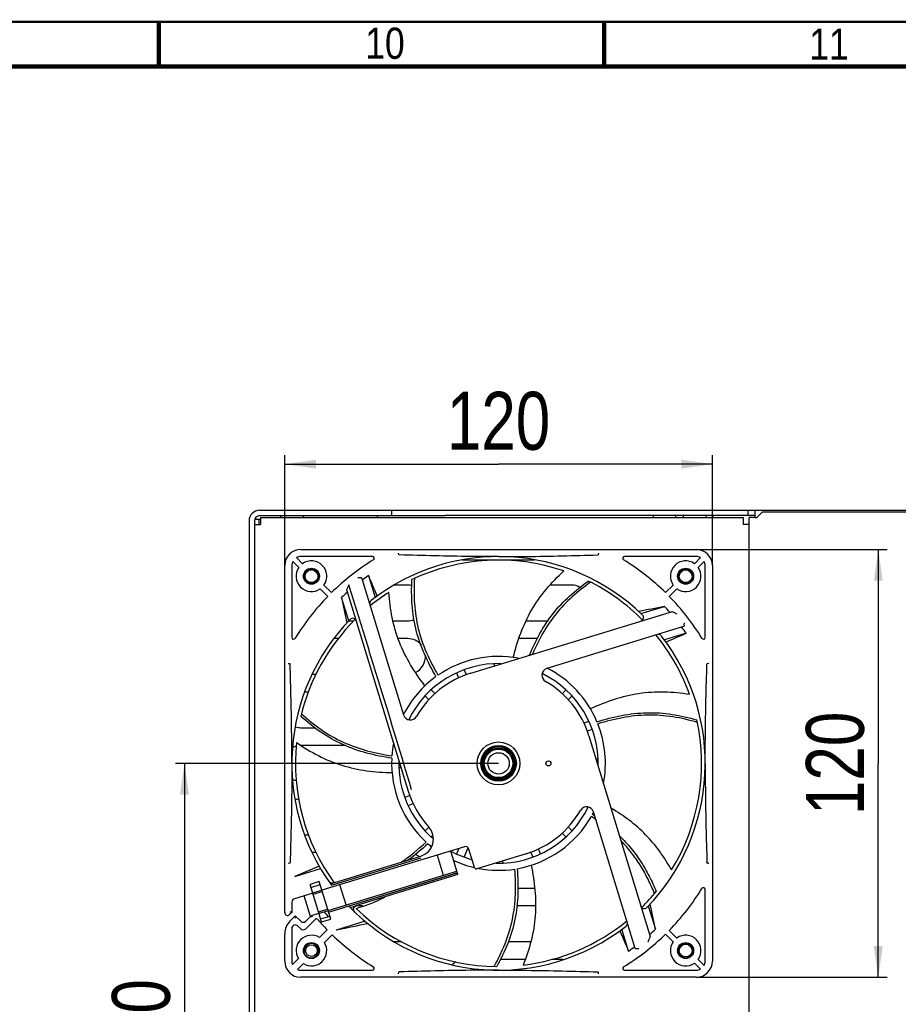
# Model space of a CAD drawing. Header units: millimetres. Extents: x -1 to 598, y -1 to 421.
# Tile 22 of 23: x 433 to 532, y 305 to 415. Entities that reach past the tile are written whole.
import ezdxf

# ---------------------------------------------------------------- set-up
doc = ezdxf.new("R2010")
doc.units = ezdxf.units.MM
doc.header["$LTSCALE"] = 32.67
doc.layers.get('0').update_dxf_attribs({"linetype": 'CONTINUOUS'})
for name, color, linetype in [('02___PRT_ALL_AXES', 7, 'CONTINUOUS'), ('CHAMFERS', 7, 'CONTINUOUS'), ('ROUNDS', 7, 'CONTINUOUS'), ('SOLIDS', 7, 'CONTINUOUS')]:
    doc.layers.add(name, color=color, linetype=linetype)
doc.styles.get("Standard").update_dxf_attribs({"font": 'txt', "width": 0.8})
doc.styles.add('TEXTSTYLE_2', font='txt', dxfattribs={"width": 0.85})
doc.dimstyles.new('DIMSTYLE_2', dxfattribs={"dimtxt": 6.5, "dimasz": 3.5, "dimexe": 1, "dimexo": 0, "dimgap": 1.625, "dimtad": 1, "dimdec": 0, "dimlfac": 2.5, "dimdsep": 46, "dimtxsty": 'STANDARD', "dimblk": '_FILLED', "dimblk1": '_FILLED', "dimblk2": '_FILLED', "dimcen": 0.09, "dimclrt": 5, "dimadec": 0, "dimazin": 0, "dimtp": 0.3, "dimtm": 0.3, "dimtfac": 1, "dimtdec": 0, "dimtofl": 0, "dimtmove": 0, "dimatfit": 3, "dimldrblk": '_FILLED', "dimfxl": 1, "dimtolj": 1, "dimarcsym": 0})
doc.dimstyles.new('DIMSTYLE_3', dxfattribs={"dimtxt": 6.5, "dimasz": 3.5, "dimexe": 1, "dimexo": 0, "dimgap": 1.625, "dimtad": 1, "dimlfac": 2.5, "dimdsep": 46, "dimtxsty": 'STANDARD', "dimblk": '_FILLED', "dimblk1": '_FILLED', "dimblk2": '_FILLED', "dimcen": 0.09, "dimclrt": 5, "dimadec": 0, "dimazin": 0, "dimtp": 0.3, "dimtm": 0.3, "dimtfac": 1, "dimtofl": 0, "dimtmove": 0, "dimatfit": 3, "dimldrblk": '_FILLED', "dimfxl": 1, "dimtolj": 1, "dimarcsym": 0})
doc.dimstyles.new('DIMSTYLE_4', dxfattribs={"dimtxt": 6.5, "dimasz": 3.5, "dimexe": 1, "dimexo": 0, "dimgap": 1.625, "dimtad": 1, "dimlfac": 2.5, "dimdsep": 46, "dimtxsty": 'STANDARD', "dimblk": '_FILLED', "dimblk1": '_FILLED', "dimblk2": '_FILLED', "dimcen": 0.09, "dimclrt": 5, "dimadec": 0, "dimazin": 0, "dimtp": 0.5, "dimtm": 0.5, "dimtfac": 1, "dimtofl": 0, "dimtmove": 0, "dimatfit": 3, "dimldrblk": '_FILLED', "dimfxl": 1, "dimtolj": 1, "dimarcsym": 0})

# ---------------------------------------------------------------- blocks, each defined once
blk = doc.blocks.new('_FILLED')
at = {"color": 0, "linetype": 'BYBLOCK'}
blk.add_solid([(0, 0), (-1, 0.143), (-1, -0.143)], dxfattribs=at)
blk = doc.blocks.new('*D1')
at = {"color": 2, "linetype": 'CONTINUOUS'}
for p, q in [((462.64, 354.01), (462.64, 366.38)), ((510.64, 354.01), (510.64, 366.38)), ((462.64, 365.38), (486.64, 365.38)), ((510.64, 365.38), (486.64, 365.38))]:
    blk.add_line(p, q, dxfattribs=at)
at = {"color": 2, "linetype": 'CONTINUOUS', "xscale": 3.5, "yscale": 3.5, "zscale": 3.5, "rotation": 180}
blk.add_blockref('_FILLED', (462.64, 365.38), dxfattribs=at)
at = {"color": 2, "linetype": 'CONTINUOUS', "xscale": 3.5, "yscale": 3.5, "zscale": 3.5}
blk.add_blockref('_FILLED', (510.64, 365.38), dxfattribs=at)
at = {"color": 5, "linetype": 'CONTINUOUS', "insert": (486.64, 373.5), "char_height": 6.5, "width": 15.6, "attachment_point": 2, "line_spacing_factor": 0.9}
blk.add_mtext('120', dxfattribs=at)
blk = doc.blocks.new('*D4')
at = {"color": 2, "linetype": 'CONTINUOUS'}
for p, q in [((486.64, 331.81), (450.38, 331.81)), ((451.38, 331.81), (451.38, 301.81)), ((451.38, 271.81), (451.38, 301.81)), ((486.64, 271.81), (450.38, 271.81))]:
    blk.add_line(p, q, dxfattribs=at)
at = {"color": 2, "linetype": 'CONTINUOUS', "xscale": 3.5, "yscale": 3.5, "zscale": 3.5}
for p, rotation in [((451.38, 331.81), 90), ((451.38, 271.81), 270)]:
    blk.add_blockref('_FILLED', p, dxfattribs=dict(at, rotation=rotation))
at = {"color": 5, "linetype": 'CONTINUOUS', "insert": (443.25, 301.81), "char_height": 6.5, "width": 15.6, "attachment_point": 2, "rotation": 90, "line_spacing_factor": 0.9}
blk.add_mtext('150', dxfattribs=at)
blk = doc.blocks.new('*D5')
at = {"color": 2, "linetype": 'CONTINUOUS'}
for p, q in [((508.84, 355.81), (530.26, 355.81)), ((529.26, 355.81), (529.26, 331.81)), ((529.26, 307.81), (529.26, 331.81)), ((508.84, 307.81), (530.26, 307.81))]:
    blk.add_line(p, q, dxfattribs=at)
at = {"color": 2, "linetype": 'CONTINUOUS', "xscale": 3.5, "yscale": 3.5, "zscale": 3.5}
for p, rotation in [((529.26, 355.81), 90), ((529.26, 307.81), 270)]:
    blk.add_blockref('_FILLED', p, dxfattribs=dict(at, rotation=rotation))
at = {"color": 5, "linetype": 'CONTINUOUS', "insert": (521.14, 331.81), "char_height": 6.5, "width": 15.6, "attachment_point": 2, "rotation": 90, "line_spacing_factor": 0.9}
blk.add_mtext('120', dxfattribs=at)

msp = doc.modelspace()

# ---------------------------------------------------------------- linework, layer by layer
at = {"color": 7, "linetype": 'CONTINUOUS'}
for p, q in [((480.6371, 360.2127), (547.6771, 360.2127)), ((514.6371, 360.2127), (514.6371, 359.6127)), ((515.4371, 359.4127), (515.4371, 360.2127)), ((459.2773, 359.2145), (459.9171, 359.2145)), ((459.7171, 359.2145), (459.7171, 358.6127)), ((458.6371, 359.0127), (458.6371, 244.6127)), ((476.4371, 351.8145), (474.944, 351.8145)), ((494.8371, 351.8145), (492.411, 351.8145)), ((469.8275, 347.8145), (470.3971, 347.8145)), ((474.8147, 347.8145), (476.4371, 347.8145)), ((489.7433, 347.8145), (492.2008, 347.8145)), ((468.6453, 345.8145), (468.1765, 345.8145)), ((476.4371, 345.8145), (475.3985, 345.8145)), ((490.9929, 345.8145), (488.9266, 345.8145)), ((465.752, 341.8145), (466.1505, 341.8145)), ((465.2899, 339.8145), (464.8874, 339.8145)), ((464.4371, 335.8145), (466.0129, 335.8145)), ((469.4922, 333.8145), (464.4371, 333.8145)), ((464.9019, 323.8145), (465.2868, 323.8145)), ((466.1486, 321.8145), (465.7554, 321.8145)), ((488.8131, 317.8145), (490.6974, 317.8145)), ((471.425, 315.8145), (470.6083, 315.8145)), ((490.7924, 315.8145), (488.6877, 315.8145)), ((474.928, 311.8145), (475.6889, 311.8145)), ((487.7132, 311.8145), (490.2503, 311.8145)), ((489.6167, 309.8145), (486.8327, 309.8145)), ((493.8629, 309.8145), (492.6265, 309.8145))]:
    msp.add_line(p, q, dxfattribs=at)
at = {"color": 3, "linetype": 'CONTINUOUS'}
for p, q in [((459.9171, 359.4127), (459.9171, 358.6127)), ((459.9171, 359.4127), (514.0771, 359.4127)), ((462.1771, 359.6127), (462.1771, 359.4127)), ((464.6971, 359.6127), (464.6971, 359.4127)), ((473.0371, 359.4127), (473.0371, 359.6127)), ((515.4371, 359.6127), (480.6371, 359.6127)), ((510.6971, 359.6127), (510.6971, 359.4127)), ((514.0771, 359.4127), (514.0771, 358.6127)), ((514.7571, 244.2127), (514.7571, 359.4127)), ((515.4371, 359.4127), (514.7571, 359.4127)), ((459.2371, 359.0127), (459.2371, 244.6127)), ((459.2371, 358.6127), (459.9171, 358.6127)), ((514.7571, 358.6127), (514.0771, 358.6127))]:
    msp.add_line(p, q, dxfattribs=at)
at = {"color": 2, "linetype": 'CONTINUOUS', "const_width": 0.25}
msp.add_lwpolyline([(590.5, 415), (6.5, 415)], dxfattribs=at)
at = {"color": 7, "linetype": 'CONTINUOUS', "const_width": 0.5}
for points in [[(448.5, 415), (448.5, 410)], [(498.5, 415), (498.5, 410)], [(585.5, 410), (11.5, 410)]]:
    msp.add_lwpolyline(points, dxfattribs=at)
at = {"color": 3, "linetype": 'CONTINUOUS'}
for centre, radius in [((465.6371, 352.8127), 0.84), ((465.6371, 352.8127), 0.72), ((507.6371, 352.8127), 0.84), ((507.6371, 352.8127), 0.72), ((465.6371, 310.8127), 0.86), ((507.6371, 310.8127), 0.84), ((507.6371, 310.8127), 0.72), ((465.6371, 310.8127), 0.66)]:
    msp.add_circle(centre, radius, dxfattribs=at)
at = {"color": 6, "linetype": 'CONTINUOUS'}
for radius in [2.4, 2, 1.88, 1.84, 1.72, 1.7, 1.6, 1.2]:
    msp.add_circle((486.6371, 331.8127), radius, dxfattribs=at)
at = {"color": 7, "linetype": 'CONTINUOUS'}
msp.add_circle((492.2371, 331.8127), 0.28, dxfattribs=at)
for centre, radius, start, end in [((459.8371, 359.0127), 1.2, 90, 180), ((476.4371, 349.8145), 2, 75.836505, 90), ((494.8371, 349.8145), 2, 61.308724, 90), ((476.4371, 349.8145), 2, 270, 290.800177), ((476.4371, 343.8145), 2, 39.54825, 90), ((476.4371, 343.8145), 2, 296.411084, 3.822707), ((464.4371, 337.8145), 2, 252.723023, 270), ((464.4371, 331.8145), 2, 105.278348, 116.824764), ((464.4371, 331.8145), 2, 243.333622, 254.726325), ((464.4371, 325.8145), 2, 97.089543, 107.250386), ((476.4371, 319.8145), 2, 50, 64.246557), ((482.8371, 307.8145), 2, 119.87089, 133.692026)]:
    msp.add_arc(centre, radius, start, end, dxfattribs=at)
at = {"color": 3, "linetype": 'CONTINUOUS'}
msp.add_arc((459.8371, 359.0127), 0.6, 90, 180, dxfattribs=at)
at = {"color": 2, "linetype": 'CONTINUOUS'}
for centre in [(465.6371, 352.8127), (507.6371, 352.8127), (465.6371, 310.8127), (507.6371, 310.8127)]:
    msp.add_arc(centre, 0.8, 255, 195, dxfattribs=at)
at = {"layer": '02___PRT_ALL_AXES', "color": 3, "linetype": 'CONTINUOUS'}
for p, q in [((503.9771, 359.6127), (503.9771, 359.4127)), ((506.4971, 359.6127), (506.4971, 359.4127)), ((507.3771, 359.6127), (507.3771, 359.4127)), ((509.8971, 359.6127), (509.8971, 359.4127))]:
    msp.add_line(p, q, dxfattribs=at)
at = {"layer": 'CHAMFERS', "color": 3, "linetype": 'CONTINUOUS'}
for p, q in [((515.4371, 359.4127), (515.6371, 359.4127)), ((516.2371, 360.0127), (515.6371, 359.4127)), ((547.3571, 360.0127), (516.2371, 360.0127))]:
    msp.add_line(p, q, dxfattribs=at)
at = {"layer": 'ROUNDS', "color": 7, "linetype": 'CONTINUOUS'}
for p, q in [((459.8371, 360.2127), (480.6371, 360.2127)), ((474.6371, 360.2127), (474.6371, 359.6127))]:
    msp.add_line(p, q, dxfattribs=at)
at = {"layer": 'ROUNDS', "color": 3, "linetype": 'CONTINUOUS'}
for p, q in [((459.8371, 359.6127), (480.6371, 359.6127)), ((490.6846, 354.6127), (482.5911, 354.6127))]:
    msp.add_line(p, q, dxfattribs=at)
at = {"layer": 'SOLIDS', "color": 7, "linetype": 'CONTINUOUS'}
for p, q in [((464.4371, 355.8127), (508.8371, 355.8127)), ((463.9691, 354.8964), (464.6466, 354.2189)), ((472.4949, 355.0127), (464.4371, 355.0127)), ((475.4536, 355.2249), (475.4128, 355.4062)), ((508.8371, 355.0127), (500.7792, 355.0127)), ((508.6275, 354.2189), (509.305, 354.8964)), ((462.6371, 315.0719), (462.6371, 354.0127)), ((463.4371, 354.0127), (463.4371, 345.9548)), ((464.2308, 353.8031), (463.5533, 354.4806)), ((509.7208, 354.4806), (509.0433, 353.8031)), ((509.8371, 345.9548), (509.8371, 354.0127)), ((510.6371, 354.0127), (510.6371, 309.6127)), ((471.2969, 352.5734), (475.9821, 337.2489)), ((472.0409, 352.8763), (472.7897, 350.4269)), ((467.4798, 350.5541), (466.6275, 351.4065)), ((467.0433, 351.8222), (467.8956, 350.9699)), ((505.3785, 350.9699), (506.2308, 351.8222)), ((506.6466, 351.4065), (505.7943, 350.5541)), ((469.8275, 347.8027), (469.0248, 350.4282)), ((469.6188, 351.2216), (476.5002, 328.7135)), ((502.6271, 348.6222), (505.2525, 349.4249)), ((483.5379, 341.9495), (506.046, 348.8309)), ((507.3978, 347.1528), (492.0732, 342.4676)), ((507.7007, 346.4089), (505.2513, 345.66)), ((486.1571, 343.0024), (486.1571, 342.7503)), ((510.2306, 343.037), (510.0493, 342.9962)), ((481.9115, 341.9669), (482.144, 341.4056)), ((483.0385, 341.7546), (482.7984, 342.3343)), ((478.3853, 339.3856), (478.8311, 338.9398)), ((479.4935, 339.6351), (479.0641, 340.0644)), ((494.21, 340.0644), (493.7642, 339.6186)), ((494.4594, 338.9562), (494.8888, 339.3856)), ((496.7913, 336.5383), (496.2299, 336.3057)), ((496.579, 335.4112), (497.1587, 335.6513)), ((496.7739, 334.9118), (503.6553, 312.4037)), ((497.8268, 332.2927), (497.5746, 332.2927)), ((475.4473, 331.3327), (475.6995, 331.3327)), ((476.6933, 328.2134), (476.1154, 327.974)), ((476.4828, 327.0871), (477.0392, 327.3175)), ((501.9772, 311.0519), (497.292, 326.3765)), ((478.8102, 324.6646), (478.3853, 324.2398)), ((479.0641, 323.5609), (479.271, 323.7678)), ((493.7806, 323.9903), (494.21, 323.5609)), ((494.8888, 324.2398), (494.443, 324.6856)), ((482.8031, 322.4632), (466.8136, 317.5747)), ((479.7429, 321.5276), (480.4329, 319.2707)), ((482.0858, 319.3369), (481.273, 321.9954)), ((482.1639, 322.2678), (481.9115, 321.6584)), ((482.7984, 321.291), (483.2287, 322.3298)), ((483.9399, 320.1129), (483.3025, 322.1976)), ((489.7362, 321.6758), (484.1896, 319.9801)), ((490.2356, 321.8707), (490.4757, 321.291)), ((491.3626, 321.6584), (491.1301, 322.2198)), ((463.2249, 320.6292), (463.0436, 320.5884)), ((467.7732, 318.3073), (477.9138, 321.4076)), ((467.897, 318.136), (477.9712, 321.209)), ((487.1171, 320.623), (487.1171, 320.8751)), ((463.7904, 319.1372), (466.6608, 320.0148)), ((466.4986, 320.294), (463.9646, 319.1968)), ((467.5036, 315.3179), (481.963, 319.7385)), ((467.5621, 315.1266), (482.0239, 319.5402)), ((482.0239, 319.5402), (469.8455, 315.8038)), ((482.0858, 319.3369), (470.6804, 315.8499)), ((466.5154, 318.5502), (465.4826, 318.2344)), ((466.769, 314.0267), (465.4826, 318.2344)), ((465.5879, 317.8901), (466.6207, 318.2059)), ((467.8019, 314.3424), (466.5154, 318.5502)), ((469.531, 315.9377), (468.841, 318.1946)), ((465.7808, 317.259), (463.7201, 316.629)), ((465.775, 317.2781), (466.8078, 317.5939)), ((465.8218, 317.1251), (466.8546, 317.4409)), ((509.8371, 309.6127), (509.8371, 317.6705)), ((463.4371, 316.2464), (463.4371, 315.0993)), ((465.5356, 314.6409), (464.8245, 316.9666)), ((463.4371, 315.0993), (463.1833, 314.8456)), ((463.2371, 315.1822), (463.4371, 315.0993)), ((465.5145, 314.7097), (466.4708, 315.0021)), ((467.4627, 315.4517), (466.4299, 315.136)), ((466.4767, 314.983), (467.5095, 315.2987)), ((470.0011, 315.6422), (470.6804, 315.8499)), ((503.4466, 315.8227), (504.2493, 313.1972)), ((463.2228, 314.1214), (463.8189, 314.7175)), ((463.8189, 314.7175), (464.4327, 314.1037)), ((463.8189, 314.7175), (463.8189, 314.4346)), ((464.9983, 314.1037), (465.6439, 314.7493)), ((466.0559, 314.3127), (464.9983, 313.2552)), ((465.7501, 314.5726), (465.6439, 314.7493)), ((466.6638, 314.3709), (467.6966, 314.6867)), ((466.769, 314.0267), (467.8019, 314.3424)), ((471.6538, 314.0999), (468.3984, 313.1047)), ((462.6371, 309.6127), (462.6371, 312.7072)), ((463.4371, 313.2851), (463.4371, 309.6127)), ((464.4327, 313.2552), (464.1199, 313.5679)), ((466.5371, 312.2784), (467.4059, 313.1472)), ((501.2333, 310.749), (500.4844, 313.1984)), ((506.2308, 311.8031), (505.3785, 312.6555)), ((505.7943, 313.0712), (506.6466, 312.2189)), ((467.9715, 312.5815), (467.1028, 311.7127)), ((463.5061, 309.2474), (464.1713, 309.9126)), ((464.737, 309.347), (464.0718, 308.6818)), ((509.305, 308.7289), (508.6275, 309.4065)), ((509.0433, 309.8222), (509.7208, 309.1447)), ((464.4371, 308.6127), (472.4949, 308.6127)), ((500.7792, 308.6127), (508.8371, 308.6127)), ((508.8371, 307.8127), (464.4371, 307.8127))]:
    msp.add_line(p, q, dxfattribs=at)
for centre in [(465.6371, 352.8127), (507.6371, 352.8127), (465.6371, 310.8127), (507.6371, 310.8127)]:
    msp.add_circle(centre, 0.9, dxfattribs=at)
for centre, radius, start, end in [((464.4371, 354.0127), 1.8, 90, 180), ((508.8371, 354.0127), 1.8, 0, 90), ((464.4371, 354.0127), 1, 90, 117.902417), ((486.6371, 331.8127), 26.8, 121.586338, 134.371444), ((486.6371, 331.8127), 23.2, 45.84594, 128.078649), ((472.4949, 354.8127), 0.2, 301.586338, 90), ((486.6371, 331.8127), 22.8, 71.254673, 115.215483), ((500.7792, 354.8127), 0.2, 90, 238.413662), ((486.6371, 331.8127), 26.8, 45.628556, 58.413662), ((508.8371, 354.0127), 1, 62.097583, 90), ((464.4371, 354.0127), 1, 152.097583, 180), ((465.6371, 352.8127), 1.72, 144.841909, 305.158091), ((465.6371, 352.8127), 1.72, 324.841909, 125.158091), ((507.6371, 352.8127), 1.72, 54.841909, 215.158091), ((507.6371, 352.8127), 1.72, 234.841909, 35.158091), ((508.8371, 354.0127), 1, 0, 27.902417), ((486.6371, 331.8127), 25.6267, 124.720293, 126.608294), ((486.6371, 331.8127), 22.8, 44.842541, 63.786912), ((486.6371, 331.8127), 26.8, 135.628556, 148.413662), ((486.6371, 331.8127), 25.6267, 131.433173, 133.413705), ((1215.3692, 502.6106), 761.7016, 191.5248402, 191.7440601), ((486.6371, 331.8127), 25.7113, 131.246171, 131.351231), ((486.6371, 331.8127), 22.8, 122.683243, 129.15296), ((486.6371, 331.8127), 26.8, 31.586338, 44.371444), ((472.5753, 349.76), 0.4, 128.078649, 179.726864), ((657.4451, -396.9692), 761.7524, 101.5248429, 101.744048), ((486.6371, 331.8127), 25.6267, 41.433173, 43.413705), ((486.6371, 331.8127), 23.2, 135.84594, 216.122333), ((486.6371, 331.8127), 22.8, 134.851827, 166.644055), ((470.2788, 347.6949), 0.4, 17, 135.84594), ((502.5193, 348.171), 0.4, 287, 45.84594), ((486.6371, 331.8127), 25.6267, 34.720293, 36.608294), ((463.6371, 345.9548), 0.2, 180, 328.413662), ((486.6371, 331.8127), 23.2, 315.84594, 38.078649), ((486.6371, 331.8127), 22.8, 19.826371, 39.14622), ((504.5844, 345.8744), 0.4, 38.078649, 89.726864), ((509.6371, 345.9548), 0.2, 211.586338, 360), ((486.6371, 331.8127), 12, 79.335231, 124.528499), ((486.6371, 331.8127), 11.2, 88.691123, 154.023494), ((492.3071, 341.7026), 0.8, 107, 240.173551), ((486.6371, 331.8127), 12, 22.951945, 62.888448), ((486.6371, 331.8127), 12, 125.809088, 152.894838), ((486.6371, 331.8127), 10.6, 107, 150.173551), ((486.6371, 331.8127), 11.2, 358.459806, 64.03143), ((486.6371, 331.8127), 10.6, 17, 60.173551), ((476.7471, 337.4827), 0.8, 197, 330.173551), ((486.6371, 331.8127), 12, 349.256515, 21.671356), ((486.6371, 331.8127), 22.8, 328.397529, 12.35834), ((486.6371, 331.8127), 22.8, 174.112085, 215.942484), ((486.6371, 331.8127), 12, 169.225594, 175.95707), ((486.6371, 331.8127), 12, 177.23766, 227.385642), ((486.6371, 331.8127), 11.2, 178.459796, 229.157177), ((486.6371, 331.8127), 10.6, 196.999996, 222.376928), ((486.6371, 331.8127), 11.2, 268.691125, 334.023494), ((486.6371, 331.8127), 10.6, 287, 330.173551), ((496.527, 326.1426), 0.8, 17, 150.173551), ((486.6371, 331.8127), 12, 331.523374, 332.855711), ((477.2519, 297.1433), 35.147, 54.938395, 55.448849), ((486.6371, 331.8127), 12, 280.094803, 330.242784), ((478.8748, 299.4358), 32.0714, 54.323988, 55.468723), ((477.3291, 323.3202), 2, 287, 42.376965), ((486.6371, 331.8127), 12, 228.666231, 231.237326), ((486.6371, 331.8127), 11.2, 241.479318, 254.547114), ((482.92, 322.0807), 0.4, 17, 107), ((486.6371, 331.8127), 12, 245.176566, 257.015571), ((484.1312, 320.1714), 0.2, 197, 287), ((486.6371, 331.8127), 12, 259.304475, 278.814213), ((486.6371, 331.8127), 22.8, 314.84894, 320.929769), ((486.6371, 331.8127), 26.8, 315.628556, 328.413662), ((509.6371, 317.6705), 0.2, 0, 148.413662), ((463.8371, 316.2464), 0.4, 107, 180), ((-242.1448, 161.0046), 761.7524, 11.5248429, 11.744048), ((462.9571, 315.0719), 0.32, 180, 315.000007), ((486.6371, 331.8127), 25.7113, 220.375076, 221.95013), ((486.6371, 331.8127), 23.2, 223.633119, 308.078649), ((486.6371, 331.8127), 22.8, 225.540382, 269.503831), ((502.9954, 315.9304), 0.4, 197, 315.84594), ((464.6371, 312.7072), 2, 135, 180), ((464.7155, 314.3866), 0.4, 225, 315), ((466.1973, 314.1713), 0.2, 40.797205, 135), ((486.6371, 331.8127), 26.8, 220.797205, 224.144807), ((333.1583, 968.8683), 669.5504, 281.6708774, 281.9630009), ((486.6371, 331.8127), 22.8, 276.968958, 309.154019), ((500.6988, 313.8653), 0.4, 308.078649, 359.726864), ((463.8371, 313.2851), 0.4, 45, 180), ((464.7155, 313.538), 0.4, 225, 315), ((486.6371, 331.8127), 26.8, 301.586338, 314.371444), ((486.6371, 331.8127), 25.6267, 311.433173, 313.413705), ((465.6371, 310.8127), 1.72, 58.447727, 211.552273), ((465.6371, 310.8127), 1.72, 238.447727, 31.552273), ((486.6371, 331.8127), 26.8, 225.855193, 238.413662), ((507.6371, 310.8127), 1.72, 144.841909, 305.158091), ((507.6371, 310.8127), 1.72, 324.841909, 125.158091), ((486.6371, 331.8127), 25.6267, 304.720293, 306.608294), ((464.4371, 309.6127), 1.8, 180, 270), ((464.4371, 309.6127), 1, 180, 201.421822), ((508.8371, 309.6127), 1.8, 270, 0), ((508.8371, 309.6127), 1, 332.097583, 360), ((464.4371, 309.6127), 1, 248.578178, 270), ((472.4949, 308.8127), 0.2, 270, 58.413662), ((500.7792, 308.8127), 0.2, 121.586338, 270), ((508.8371, 309.6127), 1, 270, 297.902417)]:
    msp.add_arc(centre, radius, start, end, dxfattribs=at)
for points, knots in [([(475.4989, 355.2062), (475.4936, 355.2064), (475.478, 355.2073), (475.4561, 355.2138), (475.4536, 355.2249)], [0, 0, 0, 0, 0.31937186, 1, 1, 1, 1]), ([(486.6371, 355.0127), (485.5802, 355.0127), (481.8668, 355.0322), (478.154, 355.1191), (475.4989, 355.2062)], [0, 0, 0, 0, 0.28462263, 1, 1, 1, 1]), ([(486.6371, 355.0127), (487.694, 355.0127), (491.4074, 355.0322), (495.1202, 355.1191), (497.7752, 355.2062)], [0, 0, 0, 0, 0.28462254, 1, 1, 1, 1]), ([(497.7752, 355.2062), (497.7805, 355.2064), (497.7962, 355.2073), (497.818, 355.2138), (497.8206, 355.2249)], [0, 0, 0, 0, 0.31937874, 1, 1, 1, 1]), ([(497.8613, 355.4062), (497.8571, 355.3877), (497.8438, 355.3272), (497.83, 355.2668), (497.8206, 355.2249)], [0, 0, 0, 0, 0.30623591, 1, 1, 1, 1]), ([(471.1543, 352.633), (471.1095, 352.6256), (471.01, 352.6271), (470.9119, 352.634), (470.8589, 352.6379)], [0, 0, 0, 0, 0.46129141, 1, 1, 1, 1]), ([(471.2969, 352.5734), (471.2901, 352.5958), (471.2466, 352.6422), (471.186, 352.6383), (471.1543, 352.633)], [0, 0, 0, 0, 0.42231788, 1, 1, 1, 1]), ([(479.616, 341.5443), (479.1448, 342.3695), (478.2622, 344.0564), (477.3066, 346.7552), (476.8595, 349.5855), (476.8739, 351.4912), (476.9237, 352.4401)], [0, 0, 0, 0, 0.25009419, 0.50000105, 0.74992638, 1, 1, 1, 1]), ([(477.1971, 352.5667), (477.1431, 351.6213), (477.1211, 349.7221), (477.5514, 346.8994), (478.4893, 344.2044), (479.3655, 342.5211), (479.8353, 341.6988)], [0, 0, 0, 0, 0.25006667, 0.49999887, 0.74990467, 1, 1, 1, 1]), ([(488.288, 343.6986), (488.5232, 344.6179), (489.0668, 346.4418), (490.2699, 349.0416), (491.9264, 351.3878), (493.2659, 352.7529), (493.9645, 353.4032)], [0, 0, 0, 0, 0.24934464, 0.49899262, 0.74919844, 1, 1, 1, 1]), ([(469.6188, 351.2216), (469.6091, 351.2535), (469.6192, 351.336), (469.6522, 351.4069), (469.6745, 351.4462)], [0, 0, 0, 0, 0.42455628, 1, 1, 1, 1]), ([(469.6745, 351.4462), (469.6904, 351.4741), (469.7525, 351.5995), (469.8044, 351.7293), (469.8463, 351.8284)], [0, 0, 0, 0, 0.22990234, 1, 1, 1, 1]), ([(476.8827, 328.8305), (475.7469, 332.6752), (473.9889, 338.4263), (471.6165, 346.0853), (470.4379, 349.9172), (469.85, 351.8335)], [0, 0, 0, 0, 0.4999987, 0.74999936, 1, 1, 1, 1]), ([(490.1144, 343.9721), (490.4616, 344.7982), (491.2243, 346.424), (492.7107, 348.6772), (494.5631, 350.6413), (495.9792, 351.7467), (496.7081, 352.2679)], [0, 0, 0, 0, 0.25009963, 0.49999243, 0.74993529, 1, 1, 1, 1]), ([(496.9774, 352.133), (496.2621, 351.6265), (494.8718, 350.5521), (493.0414, 348.6491), (491.5578, 346.465), (490.7943, 344.8823), (490.4486, 344.0769)], [0, 0, 0, 0, 0.25006158, 0.50002038, 0.74991819, 1, 1, 1, 1]), ([(478.3737, 340.5142), (477.8016, 341.2712), (476.7145, 342.8335), (475.4319, 345.395), (474.6305, 348.153), (474.3984, 350.0514), (474.3255, 351.003)], [0, 0, 0, 0, 0.24934464, 0.49899261, 0.74919844, 1, 1, 1, 1]), ([(506.046, 348.8309), (506.0779, 348.8407), (506.1604, 348.8306), (506.2313, 348.7975), (506.2705, 348.7752)], [0, 0, 0, 0, 0.42456302, 1, 1, 1, 1]), ([(506.2705, 348.7752), (506.3296, 348.7417), (506.4596, 348.6839), (506.59, 348.6286), (506.6579, 348.5997)], [0, 0, 0, 0, 0.47929371, 1, 1, 1, 1]), ([(507.4574, 347.2954), (507.4627, 347.2638), (507.4666, 347.2032), (507.4202, 347.1597), (507.3978, 347.1528)], [0, 0, 0, 0, 0.57774963, 1, 1, 1, 1]), ([(507.4622, 347.5908), (507.4584, 347.5378), (507.4515, 347.4398), (507.45, 347.3403), (507.4574, 347.2954)], [0, 0, 0, 0, 0.53867164, 1, 1, 1, 1]), ([(463.0436, 343.0369), (463.0621, 343.0327), (463.1226, 343.0194), (463.183, 343.0057), (463.2249, 342.9962)], [0, 0, 0, 0, 0.30624713, 1, 1, 1, 1]), ([(463.2435, 342.9508), (463.2433, 342.9561), (463.2424, 342.9718), (463.2359, 342.9937), (463.2249, 342.9962)], [0, 0, 0, 0, 0.31937874, 1, 1, 1, 1]), ([(463.4371, 331.8127), (463.4371, 332.8696), (463.4175, 336.583), (463.3306, 340.2958), (463.2435, 342.9508)], [0, 0, 0, 0, 0.28462254, 1, 1, 1, 1]), ([(509.8371, 331.8127), (509.8371, 332.8696), (509.8566, 336.583), (509.9435, 340.2958), (510.0306, 342.9508)], [0, 0, 0, 0, 0.28462263, 1, 1, 1, 1]), ([(510.0306, 342.9508), (510.0308, 342.9561), (510.0317, 342.9718), (510.0382, 342.9937), (510.0493, 342.9962)], [0, 0, 0, 0, 0.31937186, 1, 1, 1, 1]), ([(508.0862, 339.545), (507.1421, 339.6858), (505.2396, 339.882), (502.3723, 339.7145), (499.5895, 339.0343), (497.8244, 338.3222), (496.959, 337.9329)], [0, 0, 0, 0, 0.25080585, 0.50101332, 0.7506597, 1, 1, 1, 1]), ([(474.651, 332.391), (473.712, 332.537), (471.8429, 332.8988), (469.1371, 333.8344), (466.6455, 335.2494), (465.1645, 336.4489), (464.4537, 337.0795)], [0, 0, 0, 0, 0.25009419, 0.50000105, 0.74992638, 1, 1, 1, 1]), ([(464.5252, 337.3721), (465.2307, 336.7404), (466.7018, 335.5392), (469.177, 334.1157), (471.8688, 333.1686), (473.7311, 332.8041), (474.6669, 332.6587)], [0, 0, 0, 0, 0.25006667, 0.49999887, 0.74990467, 1, 1, 1, 1]), ([(497.687, 336.4922), (498.5964, 336.768), (500.4374, 337.253), (503.2812, 337.5841), (506.14, 337.3903), (507.9947, 336.9522), (508.9087, 336.6925)], [0, 0, 0, 0, 0.25009419, 0.50000105, 0.74992638, 1, 1, 1, 1]), ([(508.9713, 336.3978), (508.0616, 336.6608), (506.215, 337.1048), (503.3673, 337.3134), (500.5311, 336.9988), (498.6951, 336.5191), (497.7889, 336.2441)], [0, 0, 0, 0, 0.25006667, 0.49999887, 0.74990467, 1, 1, 1, 1]), ([(463.9572, 334.1525), (464.7466, 333.6161), (466.3756, 332.6138), (469.0316, 331.5206), (471.834, 330.9261), (473.7332, 330.8018), (474.6818, 330.7771)], [0, 0, 0, 0, 0.25080585, 0.50101332, 0.7506597, 1, 1, 1, 1]), ([(463.4371, 331.8127), (463.4371, 330.7558), (463.4175, 327.0424), (463.3306, 323.3296), (463.2435, 320.6745)], [0, 0, 0, 0, 0.28462263, 1, 1, 1, 1]), ([(509.8371, 331.8127), (509.8371, 330.7558), (509.8566, 327.0424), (509.9435, 323.3296), (510.0306, 320.6745)], [0, 0, 0, 0, 0.28462254, 1, 1, 1, 1]), ([(506.0557, 319.8641), (505.6452, 320.5725), (504.7695, 321.9585), (503.1942, 323.8485), (501.3508, 325.4723), (499.9829, 326.3671), (499.2804, 326.779)], [0, 0, 0, 0, 0.25070332, 0.50093976, 0.75064155, 1, 1, 1, 1]), ([(500.2451, 323.6423), (500.6938, 323.2096), (501.5466, 322.2958), (502.6539, 320.7832), (503.5826, 319.1553), (504.0976, 318.0178), (504.3384, 317.4425)], [0, 0, 0, 0, 0.24994502, 0.49990623, 0.74990922, 1, 1, 1, 1]), ([(504.147, 317.2098), (503.9229, 317.7524), (503.4443, 318.8254), (502.5909, 320.3686), (501.5803, 321.8141), (500.8021, 322.6962), (500.3918, 323.1154)], [0, 0, 0, 0, 0.25008397, 0.50007185, 0.75006425, 1, 1, 1, 1]), ([(463.2435, 320.6745), (463.2433, 320.6692), (463.2424, 320.6536), (463.2359, 320.6317), (463.2249, 320.6292)], [0, 0, 0, 0, 0.31937186, 1, 1, 1, 1]), ([(490.3067, 320.3875), (490.4937, 319.4572), (490.7953, 317.5781), (490.8394, 314.7137), (490.3648, 311.8811), (489.7503, 310.07), (489.403, 309.181)], [0, 0, 0, 0, 0.24934464, 0.49899261, 0.74919844, 1, 1, 1, 1]), ([(510.0493, 320.6292), (510.046, 320.6299), (510.0311, 320.6407), (510.0311, 320.6608), (510.0306, 320.6745)], [0, 0, 0, 0, 0.19515225, 1, 1, 1, 1]), ([(510.2306, 320.5885), (510.2121, 320.5926), (510.1516, 320.6059), (510.0912, 320.6197), (510.0493, 320.6292)], [0, 0, 0, 0, 0.3062373, 1, 1, 1, 1]), ([(486.1359, 309.0155), (486.595, 309.8439), (487.4392, 311.5459), (488.2768, 314.2764), (488.6014, 317.1122), (488.5424, 319.0095), (488.4758, 319.9544)], [0, 0, 0, 0, 0.25006685, 0.49999904, 0.7499047, 1, 1, 1, 1]), ([(488.7404, 319.9984), (488.8069, 319.0507), (488.8701, 317.1483), (488.5603, 314.3027), (487.7356, 311.5592), (486.8961, 309.8486), (486.4396, 309.0155)], [0, 0, 0, 0, 0.25009422, 0.50000118, 0.74992652, 1, 1, 1, 1]), ([(463.9646, 319.1968), (463.955, 319.1926), (463.8976, 319.1707), (463.839, 319.152), (463.7904, 319.1372)], [0, 0, 0, 0, 0.1710051, 1, 1, 1, 1]), ([(468.0685, 318.3976), (467.9868, 318.3726), (467.8033, 318.3715), (467.6552, 318.4797), (467.6037, 318.5479)], [0, 0, 0, 0, 0.50000062, 1, 1, 1, 1]), ([(470.5087, 315.1359), (470.4556, 315.1878), (470.3703, 315.3166), (470.3548, 315.5506), (470.4746, 315.7524), (470.6095, 315.8281), (470.6804, 315.8499)], [0, 0, 0, 0, 0.25056302, 0.49991101, 0.74970765, 1, 1, 1, 1]), ([(468.3984, 313.1047), (468.4182, 313.1107), (468.4855, 313.1306), (468.553, 313.1504), (468.6014, 313.1604)], [0, 0, 0, 0, 0.29547097, 1, 1, 1, 1]), ([(503.4241, 311.7918), (503.4529, 311.8598), (503.5083, 311.9902), (503.566, 312.1201), (503.5996, 312.1792)], [0, 0, 0, 0, 0.52070027, 1, 1, 1, 1]), ([(503.5996, 312.1792), (503.6219, 312.2184), (503.655, 312.2893), (503.665, 312.3719), (503.6553, 312.4037)], [0, 0, 0, 0, 0.57547852, 1, 1, 1, 1]), ([(502.1198, 310.9923), (502.0881, 310.987), (502.0275, 310.9832), (501.9841, 311.0295), (501.9772, 311.0519)], [0, 0, 0, 0, 0.57774927, 1, 1, 1, 1]), ([(502.4152, 310.9875), (502.3622, 310.9913), (502.2641, 310.9982), (502.1646, 310.9998), (502.1198, 310.9923)], [0, 0, 0, 0, 0.53868407, 1, 1, 1, 1]), ([(475.4128, 308.2192), (475.417, 308.2377), (475.4303, 308.2982), (475.4441, 308.3586), (475.4536, 308.4005)], [0, 0, 0, 0, 0.30624643, 1, 1, 1, 1]), ([(475.4536, 308.4005), (475.4543, 308.4037), (475.4651, 308.4186), (475.4852, 308.4187), (475.4989, 308.4191)], [0, 0, 0, 0, 0.19515225, 1, 1, 1, 1]), ([(486.637, 308.6127), (485.5801, 308.6127), (481.8667, 308.5931), (478.154, 308.5063), (475.4989, 308.4191)], [0, 0, 0, 0, 0.28462254, 1, 1, 1, 1]), ([(486.637, 308.6127), (487.694, 308.6127), (491.4073, 308.5931), (495.1201, 308.5063), (497.7752, 308.4191)], [0, 0, 0, 0, 0.28462263, 1, 1, 1, 1]), ([(497.7752, 308.4191), (497.7805, 308.4189), (497.7962, 308.418), (497.818, 308.4116), (497.8206, 308.4005)], [0, 0, 0, 0, 0.31937186, 1, 1, 1, 1]), ([(497.8613, 308.2192), (497.8571, 308.2377), (497.8438, 308.2982), (497.83, 308.3586), (497.8206, 308.4005)], [0, 0, 0, 0, 0.30624517, 1, 1, 1, 1])]:
    msp.add_open_spline(points, degree=3, knots=knots, dxfattribs=at)
for points in [[(473.0224, 350.5978), (472.6954, 351.3574), (472.3682, 352.1169), (472.0409, 352.8763)], [(469.85, 351.8335), (469.8457, 351.8315), (469.8427, 351.8266), (469.8417, 351.8219)], [(505.4222, 345.4273), (506.1818, 345.7543), (506.9413, 346.0815), (507.7007, 346.4089)], [(475.6232, 320.6741), (476.6497, 321.3562), (477.6051, 322.1473), (478.5123, 322.9815)], [(478.7117, 322.8022), (477.9971, 322.1453), (477.2551, 321.5149), (476.4729, 320.9401)], [(470.667, 315.5397), (471.762, 315.8793), (472.8434, 316.2818), (473.8709, 316.7903)], [(500.2517, 313.0275), (500.5787, 312.2679), (500.9059, 311.5085), (501.2333, 310.749)]]:
    msp.add_open_spline(points, degree=3, dxfattribs=at)

# ---------------------------------------------------------------- texts
at = {"color": 5, "linetype": 'CONTINUOUS', "char_height": 3.5, "attachment_point": 2, "line_spacing_factor": 0.9, "style": 'TEXTSTYLE_2'}
for s, insert, width in [('10', (473.8914, 414.3597), 5.95), ('11', (523.7348, 414.261), 3.71875)]:
    msp.add_mtext(s, dxfattribs=dict(at, insert=insert, width=width))

# ---------------------------------------------------------------- dimensions: what is measured, and where the dimension line sits
at = {"color": 2, "linetype": 'CONTINUOUS'}
dim = msp.add_linear_dim(base=(510.6371, 365.3752), p1=(462.6371, 354.0127), p2=(510.6371, 354.0127), dimstyle='DIMSTYLE_2', dxfattribs=at)
dim.commit()
dim.dimension.update_dxf_attribs({"geometry": '*D1', "text_midpoint": (487.2871, 365.3752), "dimtype": 160})
for base, p1, p2, dimstyle, picture, middle in [((529.2621, 307.8127), (508.8371, 355.8127), (508.8371, 307.8127), 'DIMSTYLE_3', '*D5', (529.2621, 332.4627)), ((451.3794, 271.8127), (486.6371, 331.8127), (486.6371, 271.8127), 'DIMSTYLE_4', '*D4', (451.3794, 302.4627))]:
    dim = msp.add_linear_dim(base=base, p1=p1, p2=p2, angle=270, dimstyle=dimstyle, dxfattribs=at)
    dim.commit()
    dim.dimension.update_dxf_attribs({"geometry": picture, "text_midpoint": middle, "dimtype": 160})

doc.saveas('drawing.dxf')
